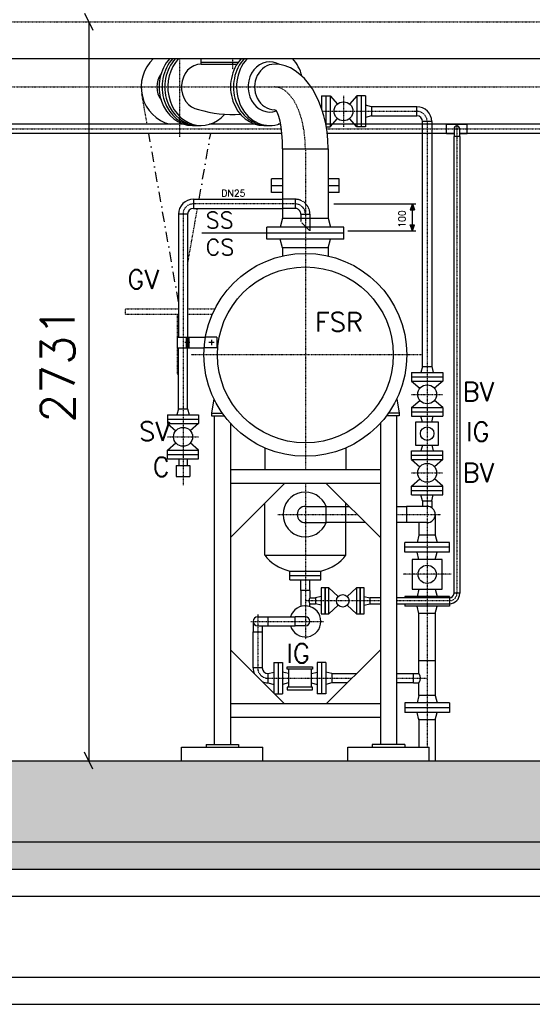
# Model space of a CAD drawing. Header units: millimetres. Extents: x -197187 to 241957296, y -45270 to 70505.
# Tile 4 of 116: x -46782 to -44888, y -41298 to -37659. Entities that reach past the tile are written whole.
import ezdxf
from ezdxf.enums import TextEntityAlignment as Align

# ---------------------------------------------------------------- set-up
doc = ezdxf.new("R2010")
doc.units = ezdxf.units.MM
doc.header["$LTSCALE"] = 0.5
for name, pattern in [('DASHDOT', [1, 0.5, -0.25, 0, -0.25]), ('DOT', [0.25, 0, -0.25]), ('HIDDEN', [0.375, 0.25, -0.125])]:
    doc.linetypes.add(name, pattern=pattern)
for name, color, linetype in [('21', 7, 'Continuous'), ('41', 7, 'Continuous'), ('44', 7, 'Continuous'), ('45', 7, 'Continuous'), ('BEMAßUNG', 7, 'Continuous'), ('P-MU025ENTL', 7, 'Continuous'), ('P-MU025ENTLÜ', 7, 'Continuous'), ('P-MU050ENTL', 7, 'Continuous'), ('P-MU150AUSL', 7, 'Continuous'), ('P-MU200EINL', 7, 'Continuous')]:
    doc.layers.add(name, color=color, linetype=linetype)
doc.styles.add('ROMANS', font='ROMANS', dxfattribs={"height": 0.2})

msp = doc.modelspace()

# ---------------------------------------------------------------- hatches: boundary and pattern name
at = {"lineweight": 5}
h = msp.add_hatch(dxfattribs=at)
h.set_pattern_fill('ANSI33', color=256, scale=25)
h.set_pattern_definition([(45, (0, -294.98), (-112.2532, 112.2532), []), (45, (112.25, -294.98), (-112.2532, 112.2532), [79.375, -39.6875])])
h.paths.add_polyline_path([(-51726.934, -35901.362), (-51706.934, -35881.362), (-51496.934, -35881.362), (-51476.934, -35901.362), (-51476.934, -40397.563), (-39076.934, -40397.563), (-39076.934, -35901.362), (-39056.934, -35881.362), (-38846.934, -35881.362), (-38826.934, -35901.362), (-38826.934, -40697.563), (-51726.934, -40697.563)])
at = {"linetype": 'Continuous'}
h = msp.add_hatch(color=256, dxfattribs=at)
h.paths.add_polyline_path([(-45331.294, -38339.563), (-45331.294, -38361.416), (-45323.402, -38361.418)])
h.paths.add_polyline_path([(-45339.197, -38361.413), (-45331.294, -38361.416), (-45331.294, -38339.563)])
h = msp.add_hatch(color=256, dxfattribs=at)
h.paths.add_polyline_path([(-45331.294, -38439.563), (-45331.294, -38417.711), (-45323.402, -38417.709)])
h.paths.add_polyline_path([(-45339.197, -38417.713), (-45331.294, -38417.711), (-45331.294, -38439.563)])
at = {"lineweight": 5}
h = msp.add_hatch(dxfattribs=at)
h.set_pattern_fill('ANSI36', color=256, scale=10)
h.set_pattern_definition([(45, (0, -114305.756), (16.83798, 61.739261), [79.375, -15.875, 0, -15.875])])
h.paths.add_polyline_path([(-51476.934, -40697.563), (-51926.934, -40697.563), (-51926.934, -40797.563), (-51476.934, -40797.563)])
h.paths.add_polyline_path([(-50576.934, -40697.563), (-51476.934, -40697.563), (-51476.934, -40797.563), (-50576.934, -40797.563)])
h.paths.add_polyline_path([(-38626.934, -40697.563), (-50576.934, -40697.563), (-50576.934, -40797.563), (-38626.934, -40797.563)])

# ---------------------------------------------------------------- linework, layer by layer
at = {"linetype": 'HIDDEN', "ltscale": 10}
for p, q in [((-45764.934, -38322.713), (-45811.084, -38322.713)), ((-45764.934, -38322.713), (-45764.934, -38356.413)), ((-45764.934, -38356.413), (-45811.084, -38356.413)), ((-45743.784, -38377.563), (-45710.084, -38377.563)), ((-45743.784, -38377.563), (-45743.784, -38405.863)), ((-45710.084, -38377.563), (-45710.084, -38439.563)), ((-45710.084, -38439.563), (-45743.784, -38405.863))]:
    msp.add_line(p, q, dxfattribs=at)
at = {"linetype": 'Continuous'}
for p, q in [((-45331.294, -38339.563), (-45339.197, -38361.413)), ((-45331.294, -38339.563), (-45323.402, -38361.418)), ((-45339.197, -38361.413), (-45323.402, -38361.418)), ((-45339.197, -38417.713), (-45323.402, -38417.709)), ((-45331.294, -38439.563), (-45339.197, -38417.713)), ((-45331.294, -38439.563), (-45323.402, -38417.709))]:
    msp.add_line(p, q, dxfattribs=at)
at = {"linetype": 'HIDDEN', "ltscale": 10}
for radius in [54.85, 21.15]:
    msp.add_arc((-45764.934, -38377.563), radius, 0, 90, dxfattribs=at)
at = {"layer": '21', "linetype": 'Continuous', "ltscale": 10}
for p, q in [((-51476.934, -40397.563), (-39076.934, -40397.563)), ((-51926.934, -40697.563), (-38626.934, -40697.563)), ((-51726.934, -40697.563), (-38826.934, -40697.563)), ((-51926.934, -40797.563), (-38626.934, -40797.563))]:
    msp.add_line(p, q, dxfattribs=at)
at = {"layer": '21', "linetype": 'HIDDEN', "ltscale": 10}
msp.add_line((-51476.934, -40897.563), (-39076.934, -40897.563), dxfattribs=at)
at = {"layer": '21', "linetype": 'Continuous'}
for p, q in [((-51926.934, -41197.563), (-38626.934, -41197.563)), ((-51926.934, -41297.563), (-38626.934, -41297.563))]:
    msp.add_line(p, q, dxfattribs=at)
at = {"layer": '41', "linetype": 'Continuous', "ltscale": 10}
for p, q in [((-46065.093, -39059.654), (-46073.976, -39112.563)), ((-45388.775, -39059.654), (-45379.891, -39112.563)), ((-46073.976, -39112.563), (-46034.179, -39112.563)), ((-46073.976, -39112.563), (-46073.976, -39122.563)), ((-45379.891, -39112.563), (-45419.688, -39112.563)), ((-45379.891, -39112.563), (-45379.891, -39122.563)), ((-46073.976, -39122.563), (-46026.934, -39122.563)), ((-46063.976, -39122.563), (-46063.976, -40337.563)), ((-45379.891, -39122.563), (-45426.934, -39122.563)), ((-45389.891, -39122.563), (-45389.891, -40337.563)), ((-46003.976, -39150.294), (-46003.976, -40337.563)), ((-45449.891, -39150.294), (-45449.891, -40337.563)), ((-45449.891, -39322.563), (-46003.976, -39322.563)), ((-45449.891, -39372.563), (-46003.976, -39372.563)), ((-46003.976, -39572.563), (-45803.976, -39372.563)), ((-45449.891, -39572.563), (-45649.891, -39372.563)), ((-46003.976, -39987.563), (-45803.976, -40187.563)), ((-45449.891, -39987.563), (-45649.891, -40187.563)), ((-45449.891, -40187.563), (-46003.976, -40187.563)), ((-45449.891, -40237.563), (-46003.976, -40237.563)), ((-46183.976, -40347.563), (-45883.976, -40347.563)), ((-46183.976, -40397.563), (-46183.976, -40347.563)), ((-46093.976, -40337.563), (-45973.976, -40337.563)), ((-46093.976, -40337.563), (-46093.976, -40347.563)), ((-45973.976, -40337.563), (-45973.976, -40347.563)), ((-45883.976, -40397.563), (-45883.976, -40347.563)), ((-45569.891, -40347.563), (-45269.891, -40347.563)), ((-45569.891, -40397.563), (-45569.891, -40347.563)), ((-45359.891, -40337.563), (-45479.891, -40337.563)), ((-45479.891, -40337.563), (-45479.891, -40347.563)), ((-45359.891, -40337.563), (-45359.891, -40347.563)), ((-45269.891, -40397.563), (-45269.891, -40347.563))]:
    msp.add_line(p, q, dxfattribs=at)
at = {"layer": '41', "linetype": 'DASHDOT', "ltscale": 10}
msp.add_arc((-45194.934, -39778.563), 28, 270, 0, dxfattribs=at)
at = {"layer": '45', "linetype": 'DASHDOT', "ltscale": 10}
for p, q in [((-47995.934, -37666.563), (-42139.144, -37666.563)), ((-46191.114, -38092.259), (-46191.114, -37803.063)), ((-45995.934, -37803.063), (-45995.934, -37843.72)), ((-48240.434, -37907.563), (-44091.434, -37907.563)), ((-45276.934, -38035.563), (-45276.934, -40347.563)), ((-45166.934, -38047.8), (-45166.934, -39778.563)), ((-47448.41, -38062.563), (-45815.343, -38062.563)), ((-45648.41, -38062.563), (-44065.343, -38062.563)), ((-45726.934, -38136.563), (-45726.934, -39322.563)), ((-45764.934, -38339.563), (-46140.784, -38339.563)), ((-46178.784, -38377.563), (-46178.784, -39378.655)), ((-45295.554, -38897.563), (-46148.328, -38897.563)), ((-46236.284, -39200.563), (-46121.284, -39200.563)), ((-45726.934, -39372.563), (-45726.934, -39949.005)), ((-45828.702, -39487.563), (-45534.891, -39487.563)), ((-45389.891, -39487.563), (-45226.053, -39487.563)), ((-45449.891, -39806.563), (-45726.934, -39806.563)), ((-45194.934, -39806.563), (-45389.891, -39806.563))]:
    msp.add_line(p, q, dxfattribs=at)
at = {"layer": '45', "linetype": 'Continuous', "ltscale": 10}
for p, q in [((-46111.934, -37823.413), (-46111.934, -37803.063)), ((-46174.193, -38045.713), (-46928.934, -38045.713)), ((-46143.934, -38050.063), (-46111.934, -38050.063)), ((-45910.193, -38045.713), (-46081.674, -38045.713)), ((-45879.934, -38050.063), (-45857.934, -38050.063)), ((-45817.795, -38045.713), (-45827.674, -38045.713)), ((-44424.193, -38045.713), (-45651.327, -38045.713)), ((-45204.934, -38079.413), (-45204.934, -38045.713)), ((-45204.934, -38045.713), (-45128.934, -38045.713)), ((-45128.934, -38079.413), (-45128.934, -38045.713)), ((-45813.546, -38079.413), (-46928.934, -38079.413)), ((-45177.584, -38079.413), (-45646.12, -38079.413)), ((-45204.934, -38079.413), (-45177.584, -38079.413)), ((-45177.584, -38062.563), (-45177.584, -38090.563)), ((-45156.284, -38090.563), (-45177.584, -38090.563)), ((-45177.584, -39778.563), (-45177.584, -38090.563)), ((-45156.284, -38090.563), (-45156.284, -38062.563)), ((-44063.546, -38079.413), (-45156.284, -38079.413)), ((-45156.284, -38079.413), (-45128.934, -38079.413)), ((-45156.284, -38090.563), (-45156.284, -39778.563)), ((-45811.084, -38136.563), (-45811.084, -38392.563)), ((-45811.084, -38136.563), (-45642.784, -38136.563)), ((-45642.784, -38136.563), (-45642.784, -38392.563)), ((-46140.784, -38322.713), (-45811.084, -38322.713)), ((-46140.784, -38322.713), (-46140.784, -38356.413)), ((-45621.547, -38339.563), (-45318.794, -38339.563)), ((-45331.294, -38439.563), (-45331.294, -38339.563)), ((-46195.634, -38377.563), (-46195.634, -38831.879)), ((-46161.934, -38377.563), (-46195.634, -38377.563)), ((-46161.934, -38377.563), (-46161.934, -38831.879)), ((-46140.784, -38356.413), (-45811.084, -38356.413)), ((-45811.084, -38392.563), (-45819.926, -38425.563)), ((-45811.084, -38392.563), (-45642.784, -38392.563)), ((-45642.784, -38392.563), (-45633.941, -38425.563)), ((-45584.434, -38425.563), (-45869.434, -38425.563)), ((-45869.434, -38469.563), (-45869.434, -38425.563)), ((-45584.434, -38447.563), (-45869.434, -38447.563)), ((-45584.434, -38469.563), (-45584.434, -38425.563)), ((-45570.056, -38439.563), (-45318.794, -38439.563)), ((-45584.434, -38469.563), (-45869.434, -38469.563)), ((-45811.084, -38502.563), (-45819.926, -38469.563)), ((-45642.784, -38502.563), (-45633.941, -38469.563)), ((-45642.784, -38502.563), (-45811.084, -38502.563)), ((-45811.084, -38502.563), (-45811.084, -38532.127)), ((-45642.784, -38502.563), (-45642.784, -38532.127)), ((-46200.634, -38831.879), (-46096.136, -38831.879)), ((-46200.634, -38831.879), (-46200.634, -38871.879)), ((-46153.865, -38851.879), (-46172.13, -38851.879)), ((-46166.934, -38831.879), (-46166.934, -38871.879)), ((-46161.934, -38831.879), (-46161.934, -38871.879)), ((-46156.934, -38831.879), (-46156.934, -38871.879)), ((-46063.939, -38851.879), (-46083.939, -38851.879)), ((-46073.939, -38841.879), (-46073.939, -38861.879)), ((-46200.634, -38871.879), (-46101.053, -38871.879)), ((-46195.634, -39097.563), (-46195.634, -38871.879)), ((-46161.934, -39097.563), (-46161.934, -38871.879)), ((-46195.634, -39097.563), (-46201.529, -39119.563)), ((-46195.634, -39097.563), (-46161.934, -39097.563)), ((-46161.934, -39097.563), (-46156.039, -39119.563)), ((-46236.284, -39119.563), (-46236.284, -39151.563)), ((-46236.284, -39119.563), (-46121.284, -39119.563)), ((-46236.284, -39135.563), (-46121.284, -39135.563)), ((-46121.284, -39119.563), (-46121.284, -39151.563)), ((-46236.284, -39151.563), (-46121.284, -39151.563)), ((-46236.284, -39151.563), (-46205.423, -39177.862)), ((-46121.284, -39151.563), (-46152.144, -39177.862)), ((-46236.284, -39249.563), (-46205.423, -39223.265)), ((-46236.284, -39249.563), (-46121.284, -39249.563)), ((-46236.284, -39281.563), (-46236.284, -39249.563)), ((-46121.284, -39249.563), (-46152.144, -39223.265)), ((-46121.284, -39281.563), (-46121.284, -39249.563)), ((-46236.284, -39265.563), (-46121.284, -39265.563)), ((-46236.284, -39281.563), (-46121.284, -39281.563)), ((-46193.784, -39281.563), (-46193.784, -39306.563)), ((-46163.784, -39281.563), (-46163.784, -39306.563)), ((-46203.784, -39306.563), (-46203.784, -39346.563)), ((-46203.784, -39306.563), (-46153.784, -39306.563)), ((-46153.784, -39306.563), (-46153.784, -39346.563)), ((-46203.784, -39346.563), (-46153.784, -39346.563)), ((-45449.891, -39795.913), (-45488.934, -39795.913)), ((-45194.934, -39795.913), (-45389.891, -39795.913)), ((-45194.934, -39795.913), (-45194.934, -39817.213)), ((-45156.284, -39778.563), (-45177.584, -39778.563)), ((-45488.934, -39817.213), (-45449.891, -39817.213)), ((-45389.891, -39817.213), (-45194.934, -39817.213))]:
    msp.add_line(p, q, dxfattribs=at)
at = {"layer": '45', "linetype": 'HIDDEN', "ltscale": 10}
for p, q in [((-46053.939, -38831.879), (-46096.136, -38831.879)), ((-46053.939, -38831.879), (-46053.939, -38871.879)), ((-46053.939, -38871.879), (-46101.053, -38871.879))]:
    msp.add_line(p, q, dxfattribs=at)
at = {"layer": '45', "linetype": 'Continuous', "ltscale": 10}
for centre, radius in [((-45726.934, -38897.563), 375), ((-45726.934, -38897.563), 325), ((-46178.784, -39200.563), 35)]:
    msp.add_circle(centre, radius, dxfattribs=at)
for centre, radius, start, end in [((-46191.114, -37907.563), 142.5, 132.833428, 255.806619), ((-46191.114, -37907.563), 84.15, 145.004475, 214.995525), ((-45995.934, -37578.278), 431.346, 253.114122, 273.85707), ((-45166.934, -38062.563), 10.65, 0, 180), ((-46140.784, -38377.563), 54.85, 90, 180), ((-46140.784, -38377.563), 21.15, 90, 180), ((-45194.934, -39778.563), 38.65, 270, 0), ((-45194.934, -39778.563), 17.35, 270, 0)]:
    msp.add_arc(centre, radius, start, end, dxfattribs=at)
at = {"layer": '45', "linetype": 'DASHDOT', "ltscale": 10}
for centre, start, end in [((-45314.934, -38035.563), 0, 90), ((-46140.784, -38377.563), 90, 180), ((-45764.934, -38377.563), 0, 90), ((-45864.934, -40054.563), 180, 270)]:
    msp.add_arc(centre, 38, start, end, dxfattribs=at)
at = {"layer": '45', "linetype": 'Continuous', "ltscale": 10}
for centre, major_axis, ratio, start_param, end_param in [((-46143.934, -37907.563), (0, -142.5), 0.866025, 3.88917733, 6.28318531), ((-46132.934, -37907.563), (0, -142.5), 0.866025, 3.88917733, 6.28318531), ((-46122.934, -37907.563), (0, -142.5), 0.866025, 3.88917733, 6.28318531), ((-46111.934, -37907.563), (0, -142.5), 0.866025, 3.88917733, 7.06539428), ((-45879.934, -37907.563), (0, -142.5), 0.866025, 3.88917733, 6.28318531), ((-45868.934, -37907.563), (0, -142.5), 0.866025, 3.88917733, 6.28318531), ((-45857.934, -37907.563), (0, -142.5), 0.866025, 3.88917733, 6.60972898), ((-45857.934, -37907.563), (0, -142.5), 0.866025, 1.85308878, 2.39400798), ((-46111.934, -37907.563), (0, -84.15), 0.86602572, 3.14159265, 6.15533961), ((-45857.934, -37907.563), (0, -92.992), 0.86602544, 2.66041872, 6.58681691), ((-45841.434, -37907.563), (0, -84.15), 0.86602544, 3.14159265, 6.28318531), ((-45841.434, -38136.563), (0, 313.15), 0.63436021, 4.71238898, 6.28318516), ((-45841.434, -38136.563), (0, 144.85), 0.20952641, 4.71238898, 6.28282035)]:
    msp.add_ellipse(centre, major_axis=major_axis, ratio=ratio, start_param=start_param, end_param=end_param, dxfattribs=at)
at = {"layer": '45', "linetype": 'DASHDOT', "ltscale": 10}
msp.add_ellipse((-45841.434, -38136.563), major_axis=(0, 229), ratio=0.49999956, start_param=4.71238898, end_param=6.28318531, dxfattribs=at)
at = {"layer": 'BEMAßUNG', "linetype": 'Continuous', "ltscale": 10}
for p, q in [((-46543.049, -37635.313), (-46511.799, -37697.813)), ((-46527.424, -37666.563), (-46527.424, -40397.563)), ((-46511.799, -40428.813), (-46543.049, -40366.313))]:
    msp.add_line(p, q, dxfattribs=at)
at = {"layer": 'P-MU025ENTL', "linetype": 'Continuous', "ltscale": 10}
for p, q in [((-45743.784, -39768.563), (-45743.784, -39728.563)), ((-45710.084, -39768.563), (-45710.084, -39728.563)), ((-45710.084, -39768.563), (-45743.784, -39768.563)), ((-45743.784, -39768.563), (-45743.784, -39827.588)), ((-45710.084, -39768.563), (-45710.084, -39795.913)), ((-45710.084, -39795.913), (-45688.934, -39795.913)), ((-45688.934, -39795.913), (-45688.934, -39817.213)), ((-45710.084, -39827.588), (-45710.084, -39817.213)), ((-45710.084, -39817.213), (-45688.934, -39817.213)), ((-45902.934, -39865.713), (-45864.934, -39865.713)), ((-45864.934, -39899.413), (-45864.934, -39865.713)), ((-45864.934, -39865.713), (-45764.934, -39865.713)), ((-45764.934, -39899.413), (-45764.934, -39865.713)), ((-45726.934, -39865.713), (-45764.934, -39865.713)), ((-45902.934, -39899.413), (-45864.934, -39899.413)), ((-45864.934, -39899.413), (-45764.934, -39899.413)), ((-45726.934, -39899.413), (-45764.934, -39899.413))]:
    msp.add_line(p, q, dxfattribs=at)
at = {"layer": 'P-MU025ENTL', "linetype": 'DASHDOT', "ltscale": 10}
for p, q in [((-45902.934, -39857.577), (-45902.934, -40054.563)), ((-45927.92, -39882.563), (-45660.492, -39882.563))]:
    msp.add_line(p, q, dxfattribs=at)
at = {"layer": 'P-MU025ENTL', "linetype": 'Continuous', "ltscale": 10}
for centre, radius, start, end in [((-45697.026, -39806.563), 16.85, 140.798656, 219.201344), ((-45726.934, -39882.563), 57.5, 197.040253, 162.959747), ((-45902.934, -39882.563), 16.85, 90, 270), ((-45726.934, -39882.563), 16.85, 270, 90)]:
    msp.add_arc(centre, radius, start, end, dxfattribs=at)
at = {"layer": 'P-MU025ENTLÜ', "linetype": 'DASHDOT', "ltscale": 10}
for p, q in [((-45585.934, -37940.063), (-45585.934, -38055.063)), ((-45663.426, -37997.563), (-45314.934, -37997.563)), ((-45334.434, -39043.563), (-45219.434, -39043.563)), ((-45334.434, -39333.563), (-45219.434, -39333.563))]:
    msp.add_line(p, q, dxfattribs=at)
at = {"layer": 'P-MU025ENTLÜ', "linetype": 'Continuous', "ltscale": 10}
for p, q in [((-45334.434, -38962.563), (-45219.434, -38962.563)), ((-45334.434, -38962.563), (-45334.434, -38994.563)), ((-45293.784, -38940.563), (-45299.679, -38962.563)), ((-45293.784, -38940.563), (-45260.084, -38940.563)), ((-45260.084, -38940.563), (-45254.189, -38962.563)), ((-45219.434, -38962.563), (-45219.434, -38994.563)), ((-45334.434, -38978.563), (-45219.434, -38978.563)), ((-45334.434, -38994.563), (-45219.434, -38994.563)), ((-45334.434, -38994.563), (-45303.573, -39020.862)), ((-45219.434, -38994.563), (-45250.294, -39020.862)), ((-45334.434, -39092.563), (-45303.573, -39066.265)), ((-45219.434, -39092.563), (-45250.294, -39066.265)), ((-45334.434, -39092.563), (-45334.434, -39124.563)), ((-45334.434, -39092.563), (-45219.434, -39092.563)), ((-45334.434, -39108.563), (-45219.434, -39108.563)), ((-45219.434, -39092.563), (-45219.434, -39124.563)), ((-45334.434, -39124.563), (-45219.434, -39124.563)), ((-45293.918, -39146.063), (-45299.679, -39124.563)), ((-45259.95, -39146.063), (-45254.189, -39124.563)), ((-45334.434, -39284.563), (-45334.434, -39252.563)), ((-45334.434, -39252.563), (-45219.434, -39252.563)), ((-45293.918, -39231.063), (-45299.679, -39252.563)), ((-45259.95, -39231.063), (-45254.189, -39252.563)), ((-45219.434, -39284.563), (-45219.434, -39252.563)), ((-45334.434, -39268.563), (-45219.434, -39268.563)), ((-45334.434, -39284.563), (-45219.434, -39284.563)), ((-45334.434, -39284.563), (-45303.573, -39310.862)), ((-45219.434, -39284.563), (-45250.294, -39310.862)), ((-45334.434, -39382.563), (-45303.573, -39356.265)), ((-45219.434, -39382.563), (-45250.294, -39356.265)), ((-45334.434, -39414.563), (-45334.434, -39382.563)), ((-45334.434, -39382.563), (-45219.434, -39382.563)), ((-45334.434, -39398.563), (-45219.434, -39398.563)), ((-45219.434, -39414.563), (-45219.434, -39382.563)), ((-45334.434, -39414.563), (-45219.434, -39414.563)), ((-45293.784, -39436.563), (-45299.679, -39414.563)), ((-45260.084, -39436.563), (-45254.189, -39414.563)), ((-45842.934, -40035.063), (-45842.934, -40148.606)), ((-45842.934, -40035.063), (-45810.934, -40035.063)), ((-45826.934, -40035.063), (-45826.934, -40150.063)), ((-45810.934, -40035.063), (-45810.934, -40150.063)), ((-45650.934, -40035.063), (-45682.934, -40035.063)), ((-45682.934, -40035.063), (-45682.934, -40150.063)), ((-45666.934, -40035.063), (-45666.934, -40150.063)), ((-45650.934, -40035.063), (-45650.934, -40150.063)), ((-45864.934, -40075.713), (-45842.934, -40069.818)), ((-45789.434, -40075.579), (-45810.934, -40069.818)), ((-45704.434, -40075.579), (-45682.934, -40069.818)), ((-45628.934, -40075.713), (-45650.934, -40069.818)), ((-45864.934, -40109.413), (-45842.934, -40115.308)), ((-45789.434, -40109.547), (-45810.934, -40115.308)), ((-45704.434, -40109.547), (-45682.934, -40115.308)), ((-45628.934, -40109.413), (-45650.934, -40115.308)), ((-45841.476, -40150.063), (-45810.934, -40150.063)), ((-45650.934, -40150.063), (-45682.934, -40150.063))]:
    msp.add_line(p, q, dxfattribs=at)
for points in [[(-45234.434, -39231.063), (-45234.434, -39146.063), (-45319.434, -39146.063), (-45319.434, -39231.063)], [(-45793.526, -40050.063), (-45700.342, -40050.063), (-45700.342, -40059.713), (-45793.526, -40059.713)], [(-45793.526, -40135.063), (-45700.342, -40135.063), (-45700.342, -40125.413), (-45793.526, -40125.413)]]:
    msp.add_lwpolyline(points, close=True, dxfattribs=at)
for points in [[(-45789.434, -40059.713), (-45789.434, -40125.413)], [(-45704.434, -40125.413), (-45704.434, -40059.713)]]:
    msp.add_lwpolyline(points, dxfattribs=at)
for centre, radius in [((-45276.934, -39043.563), 35), ((-45276.934, -39188.563), 25), ((-45276.934, -39333.563), 35)]:
    msp.add_circle(centre, radius, dxfattribs=at)
at = {"layer": 'P-MU050ENTL', "linetype": 'Continuous', "ltscale": 10}
for p, q in [((-45650.934, -39457.413), (-45650.934, -39517.713)), ((-45307.084, -39563.563), (-45314.318, -39590.563)), ((-45246.784, -39563.563), (-45307.084, -39563.563)), ((-45246.784, -39563.563), (-45239.549, -39590.563)), ((-45194.434, -39590.563), (-45359.434, -39590.563)), ((-45359.434, -39626.563), (-45359.434, -39590.563)), ((-45194.434, -39608.563), (-45359.434, -39608.563)), ((-45194.434, -39626.563), (-45194.434, -39590.563)), ((-45194.434, -39626.563), (-45359.434, -39626.563)), ((-45307.084, -39653.563), (-45314.318, -39626.563)), ((-45246.784, -39653.563), (-45239.549, -39626.563)), ((-45307.084, -39763.563), (-45314.318, -39790.563)), ((-45246.784, -39763.563), (-45239.549, -39790.563)), ((-45194.434, -39790.563), (-45359.434, -39790.563)), ((-45359.434, -39790.563), (-45359.434, -39795.913)), ((-45194.434, -39790.563), (-45194.434, -39795.906)), ((-45359.434, -39817.213), (-45359.434, -39826.563)), ((-45194.434, -39826.563), (-45359.434, -39826.563)), ((-45307.084, -39853.563), (-45314.318, -39826.563)), ((-45246.784, -39853.563), (-45239.549, -39826.563)), ((-45194.434, -39817.21), (-45194.434, -39826.563)), ((-45246.784, -39853.563), (-45307.084, -39853.563)), ((-45307.084, -40075.713), (-45307.084, -39853.563)), ((-45246.784, -39853.563), (-45246.784, -40028.563)), ((-45246.784, -40028.563), (-45307.084, -40028.563)), ((-45307.084, -40156.563), (-45307.084, -40109.413)), ((-45307.084, -40156.563), (-45314.318, -40183.563)), ((-45246.784, -40156.563), (-45307.084, -40156.563)), ((-45246.784, -40156.563), (-45239.549, -40183.563)), ((-45194.434, -40183.563), (-45359.434, -40183.563)), ((-45359.434, -40183.563), (-45359.434, -40219.563)), ((-45194.434, -40201.563), (-45359.434, -40201.563)), ((-45194.434, -40183.563), (-45194.434, -40219.563)), ((-45194.434, -40219.563), (-45359.434, -40219.563)), ((-45307.084, -40246.563), (-45314.318, -40219.563)), ((-45246.784, -40246.563), (-45239.549, -40219.563)), ((-45246.784, -40246.563), (-45307.084, -40246.563))]:
    msp.add_line(p, q, dxfattribs=at)
at = {"layer": 'P-MU050ENTL', "linetype": 'DASHDOT', "ltscale": 10}
for p, q in [((-45187.844, -39708.563), (-45366.024, -39708.563)), ((-45864.934, -40092.563), (-45554.891, -40092.563)), ((-45389.891, -40092.563), (-45276.934, -40092.563))]:
    msp.add_line(p, q, dxfattribs=at)
at = {"layer": 'P-MU050ENTL', "linetype": 'Continuous', "ltscale": 10}
msp.add_arc((-45726.934, -39487.563), 30.15, 90, 270, dxfattribs=at)
at = {"layer": 'P-MU150AUSL', "linetype": 'Continuous', "ltscale": 10}
for p, q in [((-46111.934, -37815.913), (-45974.432, -37815.913)), ((-46111.934, -37823.413), (-45979.527, -37823.413)), ((-45851.934, -38297.563), (-45851.934, -38247.563)), ((-45811.084, -38247.563), (-45851.934, -38247.563)), ((-45811.084, -38272.563), (-45851.934, -38272.563)), ((-45601.934, -38247.563), (-45642.784, -38247.563)), ((-45601.934, -38272.563), (-45642.784, -38272.563)), ((-45601.934, -38297.563), (-45601.934, -38247.563)), ((-45811.084, -38297.563), (-45851.934, -38297.563)), ((-45601.934, -38297.563), (-45642.784, -38297.563)), ((-45876.934, -39241.256), (-45876.934, -39322.563)), ((-45576.934, -39241.256), (-45576.934, -39322.563)), ((-45876.934, -39637.563), (-45876.934, -39445.521)), ((-45576.934, -39637.563), (-45576.934, -39445.521)), ((-45576.934, -39637.563), (-45576.934, -39445.521)), ((-45876.934, -39637.563), (-45576.934, -39637.563)), ((-45784.434, -39728.563), (-45784.434, -39696.563)), ((-45784.434, -39696.563), (-45669.434, -39696.563)), ((-45784.434, -39712.563), (-45669.434, -39712.563)), ((-45784.434, -39728.563), (-45669.434, -39728.563)), ((-45709.837, -39696.563), (-45669.434, -39696.563)), ((-45706.809, -39728.563), (-45669.434, -39728.563)), ((-45705.295, -39712.563), (-45669.434, -39712.563)), ((-45669.434, -39728.563), (-45669.434, -39696.563)), ((-45669.434, -39728.563), (-45669.434, -39696.563))]:
    msp.add_line(p, q, dxfattribs=at)
at = {"layer": 'P-MU150AUSL'}
msp.add_line((-45869.434, -38447.563), (-46108.958, -38447.563), dxfattribs=at)
at = {"layer": 'P-MU150AUSL', "linetype": 'Continuous', "ltscale": 10}
for centre, start_param, end_param in [((-45728.404, -39575.577), 3.64636544, 4.3758927), ((-45725.463, -39575.577), 5.04888526, 5.77841253), ((-45725.463, -39575.577), 5.04888526, 5.77841253)]:
    msp.add_ellipse(centre, major_axis=(169.693, 0), ratio=0.75533428, start_param=start_param, end_param=end_param, dxfattribs=at)
at = {"layer": 'P-MU200EINL'}
for p, q in [((-47995.934, -37803.063), (-43847.934, -37803.063)), ((-45666.934, -37940.063), (-45634.934, -37940.063)), ((-45666.934, -37940.063), (-45666.934, -37986.918)), ((-45650.934, -37940.063), (-45650.934, -38047.786)), ((-45634.934, -37940.063), (-45634.934, -38055.063)), ((-45634.934, -37940.063), (-45608.635, -37970.924)), ((-45536.934, -37940.063), (-45563.232, -37970.924)), ((-45504.934, -37940.063), (-45536.934, -37940.063)), ((-45536.934, -37940.063), (-45536.934, -38055.063)), ((-45520.934, -37940.063), (-45520.934, -38055.063)), ((-45504.934, -37940.063), (-45504.934, -38055.063)), ((-45670.926, -37975.888), (-45666.934, -37974.818)), ((-45482.934, -37980.713), (-45504.934, -37974.818)), ((-45482.934, -37980.713), (-45482.934, -38014.413)), ((-45314.934, -37980.713), (-45482.934, -37980.713)), ((-45314.934, -38014.413), (-45314.934, -37980.713)), ((-45482.934, -38014.413), (-45504.934, -38020.308)), ((-45482.934, -38014.413), (-45314.934, -38014.413)), ((-45649.629, -38055.063), (-45634.934, -38055.063)), ((-45634.934, -38055.063), (-45608.635, -38024.203)), ((-45536.934, -38055.063), (-45563.232, -38024.203)), ((-45504.934, -38055.063), (-45536.934, -38055.063)), ((-45260.084, -38035.563), (-45293.784, -38035.563)), ((-45293.784, -38940.563), (-45293.784, -38035.563)), ((-45260.084, -38035.563), (-45260.084, -38940.563)), ((-45293.784, -39436.563), (-45260.084, -39436.563)), ((-45293.784, -39436.563), (-45293.784, -39457.413)), ((-45260.084, -39436.563), (-45260.084, -39462.561)), ((-45726.934, -39457.413), (-45650.934, -39457.413)), ((-45650.934, -39457.413), (-45565.041, -39457.413)), ((-45389.891, -39457.413), (-45352.934, -39457.413)), ((-45352.934, -39457.413), (-45352.934, -39517.713)), ((-45276.934, -39457.413), (-45352.934, -39457.413)), ((-45246.784, -39487.563), (-45246.784, -39563.563)), ((-45726.934, -39517.713), (-45650.934, -39517.713)), ((-45504.741, -39517.713), (-45650.934, -39517.713)), ((-45352.934, -39517.713), (-45389.891, -39517.713)), ((-45276.934, -39517.713), (-45352.934, -39517.713)), ((-45307.084, -39517.713), (-45307.084, -39563.563)), ((-45639.934, -39759.063), (-45606.017, -39790.652)), ((-45537.934, -39759.063), (-45571.85, -39790.652)), ((-45667.934, -39790.563), (-45688.934, -39795.913)), ((-45509.934, -39790.563), (-45488.934, -39795.913)), ((-45488.934, -39795.913), (-45488.934, -39817.213)), ((-45667.934, -39822.563), (-45688.934, -39817.213)), ((-45606.017, -39822.475), (-45639.934, -39854.063)), ((-45571.85, -39822.475), (-45537.934, -39854.063)), ((-45509.934, -39822.563), (-45488.934, -39817.213)), ((-45919.784, -39882.563), (-45919.784, -39920.563)), ((-45886.084, -39899.413), (-45886.084, -39920.563)), ((-45919.784, -39920.563), (-45886.084, -39920.563)), ((-45919.784, -40054.563), (-45919.784, -39920.563)), ((-45886.084, -39920.563), (-45886.084, -40054.563)), ((-45886.084, -40054.563), (-45919.784, -40054.563)), ((-45246.784, -40028.563), (-45246.784, -40092.563)), ((-45864.934, -40109.413), (-45864.934, -40075.713)), ((-45628.934, -40075.713), (-45538.041, -40075.713)), ((-45628.934, -40075.713), (-45628.934, -40109.413)), ((-45389.891, -40075.713), (-45327.934, -40075.713)), ((-45327.934, -40109.413), (-45327.934, -40075.713)), ((-45327.934, -40075.713), (-45307.084, -40075.713)), ((-45246.784, -40092.563), (-45246.784, -40156.563)), ((-45571.741, -40109.413), (-45628.934, -40109.413)), ((-45327.934, -40109.413), (-45389.891, -40109.413)), ((-45327.934, -40109.413), (-45307.084, -40109.413)), ((-45307.084, -40242.563), (-45307.084, -40347.563)), ((-45246.784, -40242.563), (-45246.784, -40397.563))]:
    msp.add_line(p, q, dxfattribs=at)
at = {"layer": 'P-MU200EINL', "linetype": 'DASHDOT', "ltscale": 10}
for p, q in [((-46311.437, -38045.713), (-46331.446, -37932.327)), ((-46070.791, -38045.713), (-46070.067, -38041.613)), ((-46161.934, -38562.204), (-46125.619, -38356.413)), ((-46391.114, -38727.563), (-46195.634, -38727.563)), ((-46391.114, -38747.563), (-46391.114, -38727.563)), ((-46391.114, -38747.563), (-46195.634, -38747.563)), ((-46201.114, -38747.563), (-46201.114, -38967.563)), ((-46161.934, -38727.563), (-46061.187, -38727.563)), ((-46161.934, -38747.563), (-46070.627, -38747.563)), ((-46201.114, -38967.563), (-46195.634, -38967.563))]:
    msp.add_line(p, q, dxfattribs=at)
at = {"layer": 'P-MU200EINL', "linetype": 'DASHDOT', "ltscale": 150}
for p, q in [((-46195.634, -38701.95), (-46305.49, -38079.413)), ((-46119.672, -38322.713), (-46076.738, -38079.413))]:
    msp.add_line(p, q, dxfattribs=at)
at = {"layer": 'P-MU200EINL'}
for points in [[(-45331.934, -39763.563), (-45221.934, -39763.563), (-45221.934, -39653.563), (-45331.934, -39653.563)], [(-45667.934, -39854.063), (-45653.934, -39854.063), (-45653.934, -39759.063), (-45667.934, -39759.063)], [(-45653.934, -39854.063), (-45639.934, -39854.063), (-45639.934, -39759.063), (-45653.934, -39759.063)], [(-45537.934, -39854.063), (-45523.934, -39854.063), (-45523.934, -39759.063), (-45537.934, -39759.063)], [(-45523.934, -39854.063), (-45509.934, -39854.063), (-45509.934, -39759.063), (-45523.934, -39759.063)]]:
    msp.add_lwpolyline(points, close=True, dxfattribs=at)
for centre, radius in [((-45585.934, -37997.563), 35), ((-45276.934, -39708.563), 33.725), ((-45588.934, -39806.563), 23.346)]:
    msp.add_circle(centre, radius, dxfattribs=at)
for centre, radius, start, end in [((-45314.934, -38035.563), 54.85, 0, 90), ((-45314.934, -38035.563), 21.15, 0, 90), ((-45726.934, -39487.563), 82.5, 21.435559, 338.564441), ((-45276.934, -39487.563), 30.15, 270, 90), ((-45864.934, -40054.563), 54.85, 180, 203.239874), ((-45864.934, -40054.563), 21.15, 180, 270), ((-45332.086, -40092.563), 30.15, 326.022154, 33.977846), ((-45864.934, -40054.563), 54.85, 246.760126, 270)]:
    msp.add_arc(centre, radius, start, end, dxfattribs=at)

# ---------------------------------------------------------------- texts
at = {"layer": '44', "linetype": 'Continuous', "ltscale": 10, "style": 'ROMANS'}
msp.add_text('100', height=25, rotation=90, dxfattribs=at).set_placement((-45357.343, -38427.835))
at = {"layer": '45', "linetype": 'DOT', "ltscale": 10, "style": 'ROMANS'}
msp.add_text('DN25', height=25, dxfattribs=at).set_placement((-46037.171, -38312.713))
at = {"layer": 'BEMAßUNG', "linetype": 'Continuous', "ltscale": 10, "style": 'ROMANS'}
msp.add_text('2731', height=125, rotation=90, dxfattribs=at).set_placement((-46641.916, -39148.415), align=Align.MIDDLE_LEFT)
at = {"layer": 'P-MU025ENTLÜ', "linetype": 'Continuous', "ltscale": 10, "style": 'ROMANS'}
for s, p in [('BV', (-45146.401, -39068.91)), ('IG', (-45133.398, -39216.213)), ('BV', (-45146.401, -39367.851))]:
    msp.add_text(s, height=70, dxfattribs=at).set_placement(p)
at = {"layer": 'P-MU050ENTL', "linetype": 'Continuous', "ltscale": 10, "style": 'ROMANS'}
msp.add_text('IG', height=70, dxfattribs=at).set_placement((-45796.991, -40035.913))
at = {"layer": 'P-MU150AUSL', "insert": (-46094.76, -38369.527), "char_height": 60, "width": 107.98183, "attachment_point": 1, "style": 'ROMANS'}
msp.add_mtext('SS\\PCS', dxfattribs=at)
at = {"layer": 'P-MU200EINL', "linetype": 'Continuous', "ltscale": 10, "style": 'ROMANS'}
for s, p in [('GV', (-46384.654, -38653.494)), ('SV', (-46341.548, -39215.025)), ('C', (-46291.075, -39346.613))]:
    msp.add_text(s, height=70, dxfattribs=at).set_placement(p)
msp.add_text('FSR', height=70, dxfattribs=at).set_placement((-45691.374, -38775.906), align=Align.MIDDLE_LEFT)

doc.saveas('drawing.dxf')
